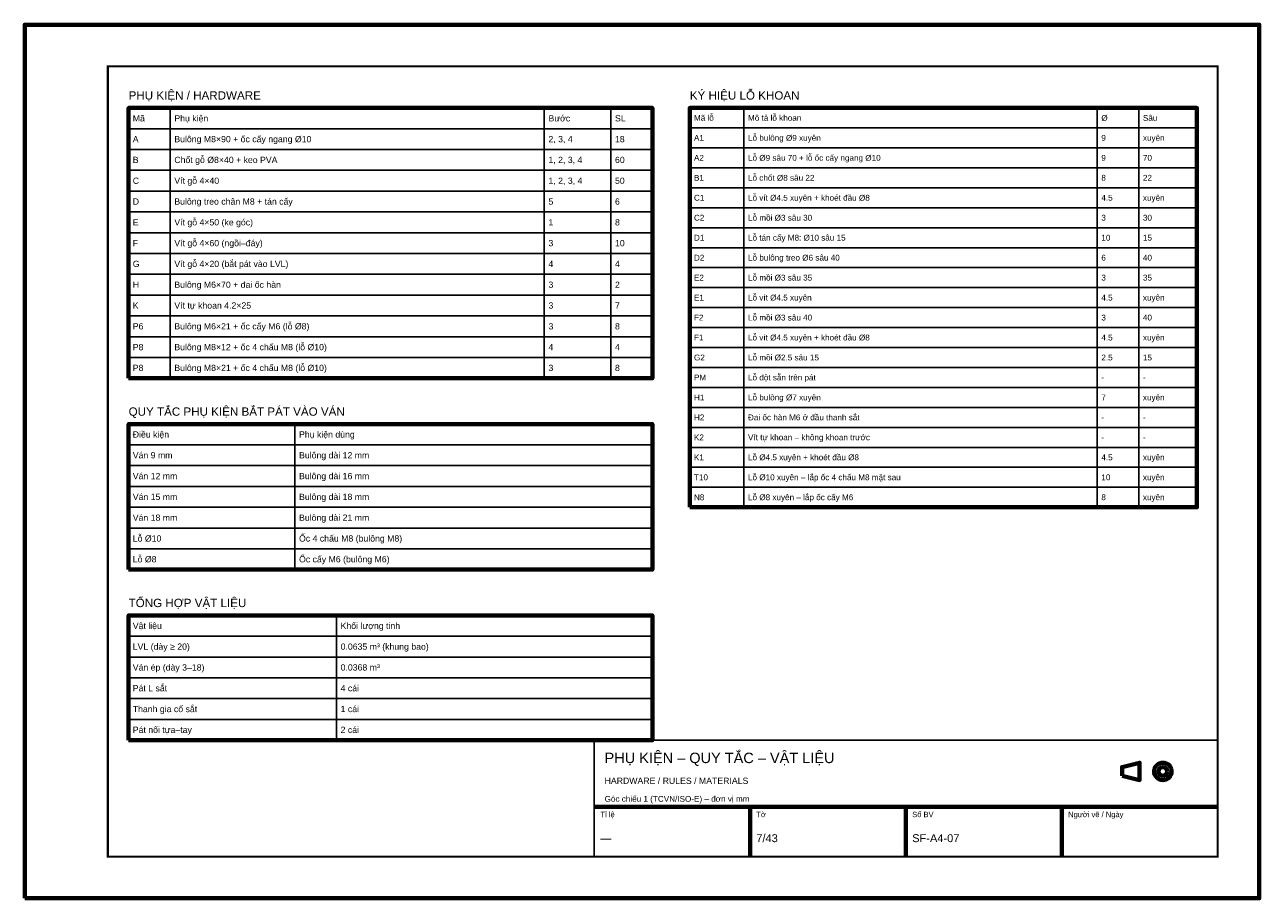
# Model space of a CAD drawing. Header units: millimetres. Extents: x 0 to 2970, y 0 to 2100.
import ezdxf
from ezdxf.enums import TextEntityAlignment as Align

# ---------------------------------------------------------------- set-up
doc = ezdxf.new("R2010")
doc.units = ezdxf.units.MM
doc.header["$LTSCALE"] = 10
for name, color, linetype, lineweight in [('0-KHUNG-BANVE', 7, 'CONTINUOUS', 70), ('6-CHU', 7, 'CONTINUOUS', 25), ('7-BANG-KE', 7, 'CONTINUOUS', 25)]:
    doc.layers.add(name, color=color, linetype=linetype, lineweight=lineweight)
doc.styles.add('VN', font='arial.ttf')

msp = doc.modelspace()

# ---------------------------------------------------------------- linework, layer by layer
at = {"layer": '0-KHUNG-BANVE'}
for p, q in [((1370, 220), (2870, 220)), ((1745, 100), (1745, 220)), ((2120, 100), (2120, 220)), ((2495, 100), (2495, 220))]:
    msp.add_line(p, q, dxfattribs=at)
for points in [[(0, 0), (2970, 0), (2970, 2100), (0, 2100)], [(250, 1250), (1510, 1250), (1510, 1900), (250, 1900)], [(1600, 940), (2820, 940), (2820, 1900), (1600, 1900)], [(250, 790), (1510, 790), (1510, 1140), (250, 1140)], [(250, 380), (1510, 380), (1510, 680), (250, 680)], [(2640, 294.5), (2682, 284), (2682, 326), (2640, 315.5)]]:
    msp.add_lwpolyline(points, close=True, dxfattribs=at)
for points, const_width in [([(200, 100), (2870, 100), (2870, 2000), (200, 2000)], 5), ([(1370, 100), (2870, 100), (2870, 380), (1370, 380)], 4)]:
    msp.add_lwpolyline(points, close=True, dxfattribs=dict(at, const_width=const_width))
for radius in [21, 10.5]:
    msp.add_circle((2738, 305), radius, dxfattribs=at)
at = {"layer": '7-BANG-KE'}
for points in [[(250, 1850), (350, 1850), (350, 1900), (250, 1900)], [(350, 1850), (1250, 1850), (1250, 1900), (350, 1900)], [(1250, 1850), (1410, 1850), (1410, 1900), (1250, 1900)], [(1410, 1850), (1510, 1850), (1510, 1900), (1410, 1900)], [(1600, 1852), (1730, 1852), (1730, 1900), (1600, 1900)], [(1730, 1852), (2580, 1852), (2580, 1900), (1730, 1900)], [(2580, 1852), (2680, 1852), (2680, 1900), (2580, 1900)], [(2680, 1852), (2820, 1852), (2820, 1900), (2680, 1900)], [(250, 1800), (350, 1800), (350, 1850), (250, 1850)], [(350, 1800), (1250, 1800), (1250, 1850), (350, 1850)], [(1250, 1800), (1410, 1800), (1410, 1850), (1250, 1850)], [(1410, 1800), (1510, 1800), (1510, 1850), (1410, 1850)], [(1600, 1804), (1730, 1804), (1730, 1852), (1600, 1852)], [(1730, 1804), (2580, 1804), (2580, 1852), (1730, 1852)], [(2580, 1804), (2680, 1804), (2680, 1852), (2580, 1852)], [(2680, 1804), (2820, 1804), (2820, 1852), (2680, 1852)], [(250, 1750), (350, 1750), (350, 1800), (250, 1800)], [(350, 1750), (1250, 1750), (1250, 1800), (350, 1800)], [(1250, 1750), (1410, 1750), (1410, 1800), (1250, 1800)], [(1410, 1750), (1510, 1750), (1510, 1800), (1410, 1800)], [(1600, 1756), (1730, 1756), (1730, 1804), (1600, 1804)], [(1730, 1756), (2580, 1756), (2580, 1804), (1730, 1804)], [(2580, 1756), (2680, 1756), (2680, 1804), (2580, 1804)], [(2680, 1756), (2820, 1756), (2820, 1804), (2680, 1804)], [(1600, 1708), (1730, 1708), (1730, 1756), (1600, 1756)], [(1730, 1708), (2580, 1708), (2580, 1756), (1730, 1756)], [(2580, 1708), (2680, 1708), (2680, 1756), (2580, 1756)], [(2680, 1708), (2820, 1708), (2820, 1756), (2680, 1756)], [(250, 1700), (350, 1700), (350, 1750), (250, 1750)], [(350, 1700), (1250, 1700), (1250, 1750), (350, 1750)], [(1250, 1700), (1410, 1700), (1410, 1750), (1250, 1750)], [(1410, 1700), (1510, 1700), (1510, 1750), (1410, 1750)], [(250, 1650), (350, 1650), (350, 1700), (250, 1700)], [(350, 1650), (1250, 1650), (1250, 1700), (350, 1700)], [(1250, 1650), (1410, 1650), (1410, 1700), (1250, 1700)], [(1410, 1650), (1510, 1650), (1510, 1700), (1410, 1700)], [(1600, 1660), (1730, 1660), (1730, 1708), (1600, 1708)], [(1730, 1660), (2580, 1660), (2580, 1708), (1730, 1708)], [(2580, 1660), (2680, 1660), (2680, 1708), (2580, 1708)], [(2680, 1660), (2820, 1660), (2820, 1708), (2680, 1708)], [(250, 1600), (350, 1600), (350, 1650), (250, 1650)], [(350, 1600), (1250, 1600), (1250, 1650), (350, 1650)], [(1250, 1600), (1410, 1600), (1410, 1650), (1250, 1650)], [(1410, 1600), (1510, 1600), (1510, 1650), (1410, 1650)], [(1600, 1612), (1730, 1612), (1730, 1660), (1600, 1660)], [(1730, 1612), (2580, 1612), (2580, 1660), (1730, 1660)], [(2580, 1612), (2680, 1612), (2680, 1660), (2580, 1660)], [(2680, 1612), (2820, 1612), (2820, 1660), (2680, 1660)], [(1600, 1564), (1730, 1564), (1730, 1612), (1600, 1612)], [(1730, 1564), (2580, 1564), (2580, 1612), (1730, 1612)], [(2580, 1564), (2680, 1564), (2680, 1612), (2580, 1612)], [(2680, 1564), (2820, 1564), (2820, 1612), (2680, 1612)], [(250, 1550), (350, 1550), (350, 1600), (250, 1600)], [(350, 1550), (1250, 1550), (1250, 1600), (350, 1600)], [(1250, 1550), (1410, 1550), (1410, 1600), (1250, 1600)], [(1410, 1550), (1510, 1550), (1510, 1600), (1410, 1600)], [(250, 1500), (350, 1500), (350, 1550), (250, 1550)], [(350, 1500), (1250, 1500), (1250, 1550), (350, 1550)], [(1250, 1500), (1410, 1500), (1410, 1550), (1250, 1550)], [(1410, 1500), (1510, 1500), (1510, 1550), (1410, 1550)], [(1600, 1516), (1730, 1516), (1730, 1564), (1600, 1564)], [(1730, 1516), (2580, 1516), (2580, 1564), (1730, 1564)], [(2580, 1516), (2680, 1516), (2680, 1564), (2580, 1564)], [(2680, 1516), (2820, 1516), (2820, 1564), (2680, 1564)], [(1600, 1468), (1730, 1468), (1730, 1516), (1600, 1516)], [(1730, 1468), (2580, 1468), (2580, 1516), (1730, 1516)], [(2580, 1468), (2680, 1468), (2680, 1516), (2580, 1516)], [(2680, 1468), (2820, 1468), (2820, 1516), (2680, 1516)], [(250, 1450), (350, 1450), (350, 1500), (250, 1500)], [(350, 1450), (1250, 1450), (1250, 1500), (350, 1500)], [(1250, 1450), (1410, 1450), (1410, 1500), (1250, 1500)], [(1410, 1450), (1510, 1450), (1510, 1500), (1410, 1500)], [(1600, 1420), (1730, 1420), (1730, 1468), (1600, 1468)], [(1730, 1420), (2580, 1420), (2580, 1468), (1730, 1468)], [(2580, 1420), (2680, 1420), (2680, 1468), (2580, 1468)], [(2680, 1420), (2820, 1420), (2820, 1468), (2680, 1468)], [(250, 1400), (350, 1400), (350, 1450), (250, 1450)], [(350, 1400), (1250, 1400), (1250, 1450), (350, 1450)], [(1250, 1400), (1410, 1400), (1410, 1450), (1250, 1450)], [(1410, 1400), (1510, 1400), (1510, 1450), (1410, 1450)], [(250, 1350), (350, 1350), (350, 1400), (250, 1400)], [(350, 1350), (1250, 1350), (1250, 1400), (350, 1400)], [(1250, 1350), (1410, 1350), (1410, 1400), (1250, 1400)], [(1410, 1350), (1510, 1350), (1510, 1400), (1410, 1400)], [(1600, 1372), (1730, 1372), (1730, 1420), (1600, 1420)], [(1730, 1372), (2580, 1372), (2580, 1420), (1730, 1420)], [(2580, 1372), (2680, 1372), (2680, 1420), (2580, 1420)], [(2680, 1372), (2820, 1372), (2820, 1420), (2680, 1420)], [(1600, 1324), (1730, 1324), (1730, 1372), (1600, 1372)], [(1730, 1324), (2580, 1324), (2580, 1372), (1730, 1372)], [(2580, 1324), (2680, 1324), (2680, 1372), (2580, 1372)], [(2680, 1324), (2820, 1324), (2820, 1372), (2680, 1372)], [(250, 1300), (350, 1300), (350, 1350), (250, 1350)], [(350, 1300), (1250, 1300), (1250, 1350), (350, 1350)], [(1250, 1300), (1410, 1300), (1410, 1350), (1250, 1350)], [(1410, 1300), (1510, 1300), (1510, 1350), (1410, 1350)], [(1600, 1276), (1730, 1276), (1730, 1324), (1600, 1324)], [(1730, 1276), (2580, 1276), (2580, 1324), (1730, 1324)], [(2580, 1276), (2680, 1276), (2680, 1324), (2580, 1324)], [(2680, 1276), (2820, 1276), (2820, 1324), (2680, 1324)], [(250, 1250), (350, 1250), (350, 1300), (250, 1300)], [(350, 1250), (1250, 1250), (1250, 1300), (350, 1300)], [(1250, 1250), (1410, 1250), (1410, 1300), (1250, 1300)], [(1410, 1250), (1510, 1250), (1510, 1300), (1410, 1300)], [(1600, 1228), (1730, 1228), (1730, 1276), (1600, 1276)], [(1730, 1228), (2580, 1228), (2580, 1276), (1730, 1276)], [(2580, 1228), (2680, 1228), (2680, 1276), (2580, 1276)], [(2680, 1228), (2820, 1228), (2820, 1276), (2680, 1276)], [(1600, 1180), (1730, 1180), (1730, 1228), (1600, 1228)], [(1730, 1180), (2580, 1180), (2580, 1228), (1730, 1228)], [(2580, 1180), (2680, 1180), (2680, 1228), (2580, 1228)], [(2680, 1180), (2820, 1180), (2820, 1228), (2680, 1228)], [(1600, 1132), (1730, 1132), (1730, 1180), (1600, 1180)], [(1730, 1132), (2580, 1132), (2580, 1180), (1730, 1180)], [(2580, 1132), (2680, 1132), (2680, 1180), (2580, 1180)], [(2680, 1132), (2820, 1132), (2820, 1180), (2680, 1180)], [(250, 1090), (650, 1090), (650, 1140), (250, 1140)], [(650, 1090), (1510, 1090), (1510, 1140), (650, 1140)], [(1600, 1084), (1730, 1084), (1730, 1132), (1600, 1132)], [(1730, 1084), (2580, 1084), (2580, 1132), (1730, 1132)], [(2580, 1084), (2680, 1084), (2680, 1132), (2580, 1132)], [(2680, 1084), (2820, 1084), (2820, 1132), (2680, 1132)], [(250, 1040), (650, 1040), (650, 1090), (250, 1090)], [(650, 1040), (1510, 1040), (1510, 1090), (650, 1090)], [(1600, 1036), (1730, 1036), (1730, 1084), (1600, 1084)], [(1730, 1036), (2580, 1036), (2580, 1084), (1730, 1084)], [(2580, 1036), (2680, 1036), (2680, 1084), (2580, 1084)], [(2680, 1036), (2820, 1036), (2820, 1084), (2680, 1084)], [(250, 990), (650, 990), (650, 1040), (250, 1040)], [(650, 990), (1510, 990), (1510, 1040), (650, 1040)], [(1600, 988), (1730, 988), (1730, 1036), (1600, 1036)], [(1730, 988), (2580, 988), (2580, 1036), (1730, 1036)], [(2580, 988), (2680, 988), (2680, 1036), (2580, 1036)], [(2680, 988), (2820, 988), (2820, 1036), (2680, 1036)], [(250, 940), (650, 940), (650, 990), (250, 990)], [(650, 940), (1510, 940), (1510, 990), (650, 990)], [(1600, 940), (1730, 940), (1730, 988), (1600, 988)], [(1730, 940), (2580, 940), (2580, 988), (1730, 988)], [(2580, 940), (2680, 940), (2680, 988), (2580, 988)], [(2680, 940), (2820, 940), (2820, 988), (2680, 988)], [(250, 890), (650, 890), (650, 940), (250, 940)], [(650, 890), (1510, 890), (1510, 940), (650, 940)], [(250, 840), (650, 840), (650, 890), (250, 890)], [(650, 840), (1510, 840), (1510, 890), (650, 890)], [(250, 790), (650, 790), (650, 840), (250, 840)], [(650, 790), (1510, 790), (1510, 840), (650, 840)], [(250, 630), (750, 630), (750, 680), (250, 680)], [(750, 630), (1510, 630), (1510, 680), (750, 680)], [(250, 580), (750, 580), (750, 630), (250, 630)], [(750, 580), (1510, 580), (1510, 630), (750, 630)], [(250, 530), (750, 530), (750, 580), (250, 580)], [(750, 530), (1510, 530), (1510, 580), (750, 580)], [(250, 480), (750, 480), (750, 530), (250, 530)], [(750, 480), (1510, 480), (1510, 530), (750, 530)], [(250, 430), (750, 430), (750, 480), (250, 480)], [(750, 430), (1510, 430), (1510, 480), (750, 480)], [(250, 380), (750, 380), (750, 430), (250, 430)], [(750, 380), (1510, 380), (1510, 430), (750, 430)]]:
    msp.add_lwpolyline(points, close=True, dxfattribs=at)

# ---------------------------------------------------------------- texts
at = {"layer": '6-CHU', "style": 'VN'}
for s, height, p in [('PHỤ KIỆN – QUY TẮC – VẬT LIỆU', 25, (1395, 325)), ('HARDWARE / RULES / MATERIALS', 15, (1395, 275)), ('Góc chiếu 1 (TCVN/ISO-E) – đơn vị mm', 14, (1395, 232)), ('Tỉ lệ', 13, (1385, 195)), ('Tờ', 13, (1760, 195)), ('Số BV', 13, (2135, 195)), ('Người vẽ / Ngày', 13, (2510, 195)), ('7/43', 19, (1760, 135)), ('SF-A4-07', 19, (2135, 135)), ('—', 19, (1385, 135))]:
    msp.add_text(s, height=height, dxfattribs=at).set_placement(p)
at = {"layer": '7-BANG-KE', "style": 'VN'}
for s, p in [('PHỤ KIỆN / HARDWARE', (250, 1920)), ('KÝ HIỆU LỖ KHOAN', (1600, 1920)), ('QUY TẮC PHỤ KIỆN BẮT PÁT VÀO VÁN', (250, 1160)), ('TỔNG HỢP VẬT LIỆU', (250, 700))]:
    msp.add_text(s, height=20, dxfattribs=at).set_placement(p)
for s, height, p in [('Mã', 15, (260, 1875)), ('Phụ kiện', 15, (360, 1875)), ('Bước', 15, (1260, 1875)), ('SL', 15, (1420, 1875)), ('Mã lỗ', 14, (1610, 1876)), ('Mô tả lỗ khoan', 14, (1740, 1876)), ('%%c', 14, (2590, 1876)), ('Sâu', 14, (2690, 1876)), ('A', 15, (260, 1825)), ('Bulông M8×90 + ốc cấy ngang %%c10', 15, (360, 1825)), ('2, 3, 4', 15, (1260, 1825)), ('18', 15, (1420, 1825)), ('A1', 14, (1610, 1828)), ('Lỗ bulông %%c9 xuyên', 14, (1740, 1828)), ('9', 14, (2590, 1828)), ('xuyên', 14, (2690, 1828)), ('B', 15, (260, 1775)), ('Chốt gỗ %%c8×40 + keo PVA', 15, (360, 1775)), ('1, 2, 3, 4', 15, (1260, 1775)), ('60', 15, (1420, 1775)), ('A2', 14, (1610, 1780)), ('Lỗ %%c9 sâu 70 + lỗ ốc cấy ngang %%c10', 14, (1740, 1780)), ('9', 14, (2590, 1780)), ('70', 14, (2690, 1780)), ('C', 15, (260, 1725)), ('Vít gỗ 4×40', 15, (360, 1725)), ('1, 2, 3, 4', 15, (1260, 1725)), ('50', 15, (1420, 1725)), ('B1', 14, (1610, 1732)), ('Lỗ chốt %%c8 sâu 22', 14, (1740, 1732)), ('8', 14, (2590, 1732)), ('22', 14, (2690, 1732)), ('Lỗ vít %%c4.5 xuyên + khoét đầu %%c8', 14, (1740, 1684)), ('D', 15, (260, 1675)), ('Bulông treo chân M8 + tán cấy', 15, (360, 1675)), ('5', 15, (1260, 1675)), ('6', 15, (1420, 1675)), ('C1', 14, (1610, 1684)), ('4.5', 14, (2590, 1684)), ('xuyên', 14, (2690, 1684)), ('Vít gỗ 4×50 (ke góc)', 15, (360, 1625)), ('C2', 14, (1610, 1636)), ('Lỗ mồi %%c3 sâu 30', 14, (1740, 1636)), ('3', 14, (2590, 1636)), ('30', 14, (2690, 1636)), ('E', 15, (260, 1625)), ('1', 15, (1260, 1625)), ('8', 15, (1420, 1625)), ('F', 15, (260, 1575)), ('Vít gỗ 4×60 (ngồi–đáy)', 15, (360, 1575)), ('3', 15, (1260, 1575)), ('10', 15, (1420, 1575)), ('D1', 14, (1610, 1588)), ('Lỗ tán cấy M8: %%c10 sâu 15', 14, (1740, 1588)), ('10', 14, (2590, 1588)), ('15', 14, (2690, 1588)), ('D2', 14, (1610, 1540)), ('Lỗ bulông treo %%c6 sâu 40', 14, (1740, 1540)), ('6', 14, (2590, 1540)), ('40', 14, (2690, 1540)), ('G', 15, (260, 1525)), ('Vít gỗ 4×20 (bắt pát vào LVL)', 15, (360, 1525)), ('4', 15, (1260, 1525)), ('4', 15, (1420, 1525)), ('Bulông M6×70 + đai ốc hàn', 15, (360, 1475)), ('E2', 14, (1610, 1492)), ('Lỗ mồi %%c3 sâu 35', 14, (1740, 1492)), ('3', 14, (2590, 1492)), ('35', 14, (2690, 1492)), ('H', 15, (260, 1475)), ('3', 15, (1260, 1475)), ('2', 15, (1420, 1475)), ('K', 15, (260, 1425)), ('Vít tự khoan 4.2×25', 15, (360, 1425)), ('3', 15, (1260, 1425)), ('7', 15, (1420, 1425)), ('E1', 14, (1610, 1444)), ('Lỗ vít %%c4.5 xuyên', 14, (1740, 1444)), ('4.5', 14, (2590, 1444)), ('xuyên', 14, (2690, 1444)), ('F2', 14, (1610, 1396)), ('Lỗ mồi %%c3 sâu 40', 14, (1740, 1396)), ('3', 14, (2590, 1396)), ('40', 14, (2690, 1396)), ('P6', 15, (260, 1375)), ('Bulông M6×21 + ốc cấy M6 (lỗ %%c8)', 15, (360, 1375)), ('3', 15, (1260, 1375)), ('8', 15, (1420, 1375)), ('F1', 14, (1610, 1348)), ('Lỗ vít %%c4.5 xuyên + khoét đầu %%c8', 14, (1740, 1348)), ('4.5', 14, (2590, 1348)), ('xuyên', 14, (2690, 1348)), ('P8', 15, (260, 1325)), ('Bulông M8×12 + ốc 4 chấu M8 (lỗ %%c10)', 15, (360, 1325)), ('4', 15, (1260, 1325)), ('4', 15, (1420, 1325)), ('G2', 14, (1610, 1300)), ('Lỗ mồi %%c2.5 sâu 15', 14, (1740, 1300)), ('2.5', 14, (2590, 1300)), ('15', 14, (2690, 1300)), ('P8', 15, (260, 1275)), ('Bulông M8×21 + ốc 4 chấu M8 (lỗ %%c10)', 15, (360, 1275)), ('3', 15, (1260, 1275)), ('8', 15, (1420, 1275)), ('PM', 14, (1610, 1252)), ('Lỗ đột sẵn trên pát', 14, (1740, 1252)), ('-', 14, (2590, 1252)), ('-', 14, (2690, 1252)), ('H1', 14, (1610, 1204)), ('Lỗ bulông %%c7 xuyên', 14, (1740, 1204)), ('7', 14, (2590, 1204)), ('xuyên', 14, (2690, 1204)), ('H2', 14, (1610, 1156)), ('Đai ốc hàn M6 ở đầu thanh sắt', 14, (1740, 1156)), ('-', 14, (2590, 1156)), ('-', 14, (2690, 1156)), ('Điều kiện', 15, (260, 1115)), ('Phụ kiện dùng', 15, (660, 1115)), ('K2', 14, (1610, 1108)), ('Vít tự khoan – không khoan trước', 14, (1740, 1108)), ('-', 14, (2590, 1108)), ('-', 14, (2690, 1108)), ('Ván 9 mm', 15, (260, 1065)), ('Bulông dài 12 mm', 15, (660, 1065)), ('Lỗ %%c4.5 xuyên + khoét đầu %%c8', 14, (1740, 1060)), ('K1', 14, (1610, 1060)), ('4.5', 14, (2590, 1060)), ('xuyên', 14, (2690, 1060)), ('Ván 12 mm', 15, (260, 1015)), ('Bulông dài 16 mm', 15, (660, 1015)), ('T10', 14, (1610, 1012)), ('Lỗ %%c10 xuyên – lắp ốc 4 chấu M8 mặt sau', 14, (1740, 1012)), ('10', 14, (2590, 1012)), ('xuyên', 14, (2690, 1012)), ('Ván 15 mm', 15, (260, 965)), ('Bulông dài 18 mm', 15, (660, 965)), ('N8', 14, (1610, 964)), ('Lỗ %%c8 xuyên – lắp ốc cấy M6', 14, (1740, 964)), ('8', 14, (2590, 964)), ('xuyên', 14, (2690, 964)), ('Ván 18 mm', 15, (260, 915)), ('Bulông dài 21 mm', 15, (660, 915)), ('Lỗ %%c10', 15, (260, 865)), ('Ốc 4 chấu M8 (bulông M8)', 15, (660, 865)), ('Lỗ %%c8', 15, (260, 815)), ('Ốc cấy M6 (bulông M6)', 15, (660, 815)), ('Vật liệu', 15, (260, 655)), ('Khối lượng tinh', 15, (760, 655)), ('LVL (dày ≥ 20)', 15, (260, 605)), ('0.0635 m³ (khung bao)', 15, (760, 605)), ('Ván ép (dày 3–18)', 15, (260, 555)), ('0.0368 m³', 15, (760, 555)), ('Pát L sắt', 15, (260, 505)), ('4 cái', 15, (760, 505)), ('Thanh gia cố sắt', 15, (260, 455)), ('1 cái', 15, (760, 455)), ('Pát nối tựa–tay', 15, (260, 405)), ('2 cái', 15, (760, 405))]:
    msp.add_text(s, height=height, dxfattribs=at).set_placement(p, align=Align.MIDDLE_LEFT)

doc.saveas('drawing.dxf')
